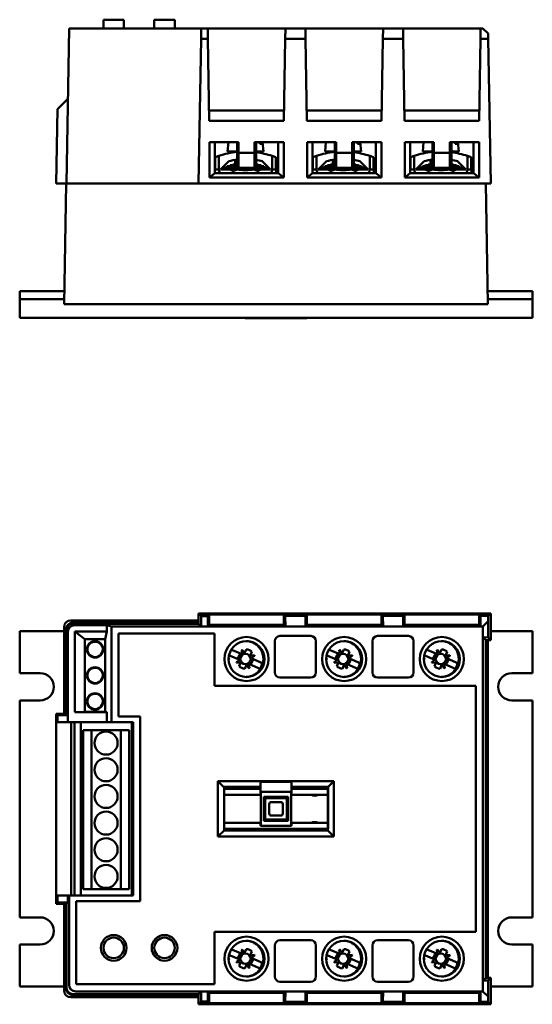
# Model space of a CAD drawing. Header units: millimetres. Extents: x 42 to 271, y 185 to 377.
# Tile 1 of 2: x 42 to 142, y 185 to 377. Entities that reach past the tile are written whole.
import ezdxf

# ---------------------------------------------------------------- set-up
doc = ezdxf.new("R2010")
doc.units = ezdxf.units.MM
doc.header["$LTSCALE"] = 1.5
doc.layers.add('Arêtes visibles(celduc)', color=7, linetype='Continuous', lineweight=50)

msp = doc.modelspace()

# ---------------------------------------------------------------- linework, layer by layer
at = {"layer": 'Arêtes visibles(celduc)'}
for p, q in [((58.19, 376.87), (62.19, 376.87)), ((58.19, 375.17), (58.19, 376.87)), ((62.19, 375.17), (62.19, 376.87)), ((68.1, 376.87), (72.1, 376.87)), ((68.1, 375.17), (68.1, 376.87)), ((72.1, 375.17), (72.1, 376.87)), ((51.47, 375.17), (50.95, 344.97)), ((51.47, 375.17), (52.77, 375.17)), ((52.77, 375.17), (77.27, 375.17)), ((77.24, 373.17), (77.27, 375.17)), ((78.53, 375.17), (77.27, 375.17)), ((78.53, 375.17), (93.67, 375.17)), ((78.56, 373.17), (78.53, 375.17)), ((93.67, 375.17), (93.63, 373.14)), ((97.58, 375.17), (93.67, 375.17)), ((97.58, 375.17), (112.72, 375.17)), ((97.61, 373.14), (97.58, 375.17)), ((112.72, 375.17), (112.68, 373.14)), ((116.63, 375.17), (112.72, 375.17)), ((116.63, 375.17), (131.77, 375.17)), ((116.66, 373.14), (116.63, 375.17)), ((131.77, 375.17), (131.73, 373.14)), ((132.22, 375.17), (131.77, 375.17)), ((133.24, 374.16), (132.22, 375.17)), ((76.75, 344.97), (77.24, 373.17)), ((78.56, 373.17), (77.24, 373.17)), ((78.84, 357.14), (78.56, 373.17)), ((93.63, 373.14), (93.35, 357.14)), ((97.61, 373.14), (93.63, 373.14)), ((97.89, 357.14), (97.61, 373.14)), ((112.68, 373.14), (112.4, 357.14)), ((116.66, 373.14), (112.68, 373.14)), ((116.94, 357.14), (116.66, 373.14)), ((131.73, 373.14), (131.45, 357.14)), ((133.26, 373.14), (131.73, 373.14)), ((133.24, 374.16), (133.26, 373.14)), ((133.75, 344.97), (133.26, 373.14)), ((51.23, 361.47), (49.2, 359.44)), ((48.95, 344.97), (49.2, 359.44)), ((93.39, 359.18), (78.8, 359.18)), ((112.44, 359.18), (97.85, 359.18)), ((131.49, 359.18), (116.9, 359.18)), ((93.35, 357.14), (78.84, 357.14)), ((112.4, 357.14), (97.89, 357.14)), ((131.45, 357.14), (116.94, 357.14)), ((78.85, 346.08), (78.85, 352.97)), ((78.85, 352.97), (84.54, 352.97)), ((79.9, 346.97), (79.9, 352.97)), ((82.55, 352.97), (82.4, 351.17)), ((84.25, 352.97), (84.25, 347.97)), ((84.54, 352.97), (84.54, 350.92)), ((87.66, 350.92), (87.66, 352.97)), ((87.66, 352.97), (93.35, 352.97)), ((87.95, 347.97), (87.95, 352.97)), ((88.7, 352.67), (89.18, 352.67)), ((89.24, 352.97), (89.4, 351.17)), ((92.3, 352.97), (92.3, 346.97)), ((93.35, 352.97), (93.35, 346.08)), ((97.9, 346.08), (97.9, 352.97)), ((97.9, 352.97), (103.59, 352.97)), ((98.95, 346.97), (98.95, 352.97)), ((101.6, 352.97), (101.45, 351.17)), ((103.3, 352.97), (103.3, 347.97)), ((103.59, 352.97), (103.59, 350.92)), ((106.71, 350.92), (106.71, 352.97)), ((106.71, 352.97), (112.4, 352.97)), ((107, 347.97), (107, 352.97)), ((107.75, 352.67), (108.23, 352.67)), ((108.29, 352.97), (108.45, 351.17)), ((111.35, 352.97), (111.35, 346.97)), ((112.4, 352.97), (112.4, 346.08)), ((116.95, 346.08), (116.95, 352.97)), ((116.95, 352.97), (122.64, 352.97)), ((118, 346.97), (118, 352.97)), ((120.65, 352.97), (120.5, 351.17)), ((122.35, 352.97), (122.35, 347.97)), ((122.64, 352.97), (122.64, 350.92)), ((125.76, 350.92), (125.76, 352.97)), ((125.76, 352.97), (131.45, 352.97)), ((126.05, 347.97), (126.05, 352.97)), ((126.8, 352.67), (127.28, 352.67)), ((127.34, 352.97), (127.5, 351.17)), ((130.4, 352.97), (130.4, 346.97)), ((131.45, 352.97), (131.45, 346.08)), ((80, 347.67), (80, 350.05)), ((80.7, 350.31), (80.7, 347.67)), ((82.4, 351.17), (84.25, 351.17)), ((83.9, 349.53), (83.9, 348.67)), ((84.09, 351.17), (84.09, 351.07)), ((84.54, 350.92), (84.54, 347.97)), ((84.54, 350.92), (87.66, 350.92)), ((87.66, 347.97), (87.66, 350.92)), ((87.95, 351.17), (89.4, 351.17)), ((91.09, 347.67), (91.09, 350.31)), ((91.8, 350.05), (91.8, 347.67)), ((99.05, 347.67), (99.05, 350.05)), ((99.75, 350.31), (99.75, 347.67)), ((101.45, 351.17), (103.3, 351.17)), ((102.95, 349.53), (102.95, 348.67)), ((103.14, 351.17), (103.14, 351.07)), ((103.59, 350.92), (103.59, 347.97)), ((103.59, 350.92), (106.71, 350.92)), ((106.71, 347.97), (106.71, 350.92)), ((107, 351.17), (108.45, 351.17)), ((110.14, 347.67), (110.14, 350.31)), ((110.85, 350.05), (110.85, 347.67)), ((118.1, 347.67), (118.1, 350.05)), ((118.8, 350.31), (118.8, 347.67)), ((120.5, 351.17), (122.35, 351.17)), ((122, 349.53), (122, 348.67)), ((122.19, 351.17), (122.19, 351.07)), ((122.64, 350.92), (122.64, 347.97)), ((122.64, 350.92), (125.76, 350.92)), ((125.76, 347.97), (125.76, 350.92)), ((126.05, 351.17), (127.5, 351.17)), ((129.19, 347.67), (129.19, 350.31)), ((129.9, 350.05), (129.9, 347.67)), ((80, 347.67), (79.9, 347.67)), ((79.9, 346.97), (79.9, 347.67)), ((80.25, 347.67), (80, 347.67)), ((80.65, 347.67), (80.25, 347.67)), ((80.7, 347.67), (80.65, 347.67)), ((82.62, 349.3), (81, 347.67)), ((82.86, 347.67), (81, 347.67)), ((81.21, 347.88), (81.12, 347.67)), ((90.58, 347.88), (81.21, 347.88)), ((81.77, 348.08), (81.68, 347.88)), ((84.25, 348.08), (81.77, 348.08)), ((82.34, 348.29), (82.24, 348.08)), ((84.25, 348.29), (82.34, 348.29)), ((82.9, 348.49), (82.81, 348.29)), ((84.3, 347.67), (82.86, 347.67)), ((84.25, 348.49), (82.9, 348.49)), ((83.45, 348.67), (83.37, 348.49)), ((84.25, 348.67), (83.45, 348.67)), ((84.25, 347.97), (84.54, 347.97)), ((84.54, 347.97), (87.66, 347.97)), ((88.93, 347.67), (87.5, 347.67)), ((87.66, 347.97), (87.95, 347.97)), ((88.34, 348.67), (87.95, 348.67)), ((88.89, 348.49), (87.95, 348.49)), ((89.46, 348.29), (87.95, 348.29)), ((90.02, 348.08), (87.95, 348.08)), ((88.34, 348.67), (88.42, 348.49)), ((88.89, 348.49), (88.99, 348.29)), ((90.8, 347.67), (88.93, 347.67)), ((89.17, 349.3), (90.8, 347.67)), ((89.46, 348.29), (89.55, 348.08)), ((90.02, 348.08), (90.11, 347.88)), ((90.58, 347.88), (90.68, 347.67)), ((91.15, 347.67), (91.09, 347.67)), ((91.55, 347.67), (91.15, 347.67)), ((91.8, 347.67), (91.55, 347.67)), ((91.9, 347.67), (91.8, 347.67)), ((91.9, 347.67), (91.9, 346.97)), ((99.05, 347.67), (98.95, 347.67)), ((98.95, 346.97), (98.95, 347.67)), ((99.3, 347.67), (99.05, 347.67)), ((99.7, 347.67), (99.3, 347.67)), ((99.75, 347.67), (99.7, 347.67)), ((101.67, 349.3), (100.05, 347.67)), ((101.91, 347.67), (100.05, 347.67)), ((100.26, 347.88), (100.17, 347.67)), ((109.63, 347.88), (100.26, 347.88)), ((100.82, 348.08), (100.73, 347.88)), ((103.3, 348.08), (100.82, 348.08)), ((101.39, 348.29), (101.29, 348.08)), ((103.3, 348.29), (101.39, 348.29)), ((101.95, 348.49), (101.86, 348.29)), ((103.35, 347.67), (101.91, 347.67)), ((103.3, 348.49), (101.95, 348.49)), ((102.5, 348.67), (102.42, 348.49)), ((103.3, 348.67), (102.5, 348.67)), ((103.3, 347.97), (103.59, 347.97)), ((103.59, 347.97), (106.71, 347.97)), ((107.98, 347.67), (106.55, 347.67)), ((106.71, 347.97), (107, 347.97)), ((107.39, 348.67), (107, 348.67)), ((107.94, 348.49), (107, 348.49)), ((108.51, 348.29), (107, 348.29)), ((109.07, 348.08), (107, 348.08)), ((107.39, 348.67), (107.47, 348.49)), ((107.94, 348.49), (108.04, 348.29)), ((109.85, 347.67), (107.98, 347.67)), ((108.22, 349.3), (109.85, 347.67)), ((108.51, 348.29), (108.6, 348.08)), ((109.07, 348.08), (109.16, 347.88)), ((109.63, 347.88), (109.73, 347.67)), ((110.2, 347.67), (110.14, 347.67)), ((110.6, 347.67), (110.2, 347.67)), ((110.85, 347.67), (110.6, 347.67)), ((110.95, 347.67), (110.85, 347.67)), ((110.95, 347.67), (110.95, 346.97)), ((118.1, 347.67), (118, 347.67)), ((118, 346.97), (118, 347.67)), ((118.35, 347.67), (118.1, 347.67)), ((118.75, 347.67), (118.35, 347.67)), ((118.8, 347.67), (118.75, 347.67)), ((120.72, 349.3), (119.1, 347.67)), ((120.96, 347.67), (119.1, 347.67)), ((119.31, 347.88), (119.22, 347.67)), ((128.68, 347.88), (119.31, 347.88)), ((119.87, 348.08), (119.78, 347.88)), ((122.35, 348.08), (119.87, 348.08)), ((120.44, 348.29), (120.34, 348.08)), ((122.35, 348.29), (120.44, 348.29)), ((121, 348.49), (120.91, 348.29)), ((122.4, 347.67), (120.96, 347.67)), ((122.35, 348.49), (121, 348.49)), ((121.55, 348.67), (121.47, 348.49)), ((122.35, 348.67), (121.55, 348.67)), ((122.35, 347.97), (122.64, 347.97)), ((122.64, 347.97), (125.76, 347.97)), ((127.03, 347.67), (125.6, 347.67)), ((125.76, 347.97), (126.05, 347.97)), ((126.44, 348.67), (126.05, 348.67)), ((126.99, 348.49), (126.05, 348.49)), ((127.56, 348.29), (126.05, 348.29)), ((128.12, 348.08), (126.05, 348.08)), ((126.44, 348.67), (126.52, 348.49)), ((126.99, 348.49), (127.09, 348.29)), ((128.9, 347.67), (127.03, 347.67)), ((127.27, 349.3), (128.9, 347.67)), ((127.56, 348.29), (127.65, 348.08)), ((128.12, 348.08), (128.21, 347.88)), ((128.68, 347.88), (128.78, 347.67)), ((129.25, 347.67), (129.19, 347.67)), ((129.65, 347.67), (129.25, 347.67)), ((129.9, 347.67), (129.65, 347.67)), ((130, 347.67), (129.9, 347.67)), ((130, 347.67), (130, 346.97)), ((79.9, 346.97), (78.85, 346.08)), ((93.35, 346.08), (78.85, 346.08)), ((92.3, 346.97), (79.9, 346.97)), ((93.35, 346.08), (92.3, 346.97)), ((98.95, 346.97), (97.9, 346.08)), ((112.4, 346.08), (97.9, 346.08)), ((111.35, 346.97), (98.95, 346.97)), ((112.4, 346.08), (111.35, 346.97)), ((118, 346.97), (116.95, 346.08)), ((131.45, 346.08), (116.95, 346.08)), ((130.4, 346.97), (118, 346.97)), ((131.45, 346.08), (130.4, 346.97)), ((50.91, 344.97), (48.95, 344.97)), ((50.91, 344.97), (50.5, 321.42)), ((50.91, 344.97), (52.21, 344.97)), ((76.75, 344.97), (52.21, 344.97)), ((76.75, 344.97), (133.75, 344.97)), ((133.2, 321.42), (132.79, 344.97)), ((50.54, 323.97), (41.85, 323.97)), ((41.85, 323.97), (41.85, 322.37)), ((141.85, 323.97), (133.15, 323.97)), ((141.85, 322.37), (141.85, 323.97)), ((41.85, 322.37), (41.85, 318.77)), ((50.51, 322.37), (41.85, 322.37)), ((51.8, 321.42), (50.5, 321.42)), ((131.9, 321.42), (51.8, 321.42)), ((133.2, 321.42), (131.9, 321.42)), ((141.85, 322.37), (133.18, 322.37)), ((141.85, 318.77), (141.85, 322.37)), ((141.85, 318.77), (41.85, 318.77)), ((85.85, 318.67), (70.55, 318.77)), ((97.85, 318.67), (85.85, 318.67)), ((97.85, 318.67), (113.15, 318.77)), ((76.75, 261.12), (76.75, 259.33)), ((133.75, 261.12), (76.75, 261.12)), ((76.75, 261.12), (77.24, 260.63)), ((78.85, 260.98), (78.85, 261.1)), ((78.85, 261.1), (93.35, 261.1)), ((93.35, 261.1), (93.35, 260.98)), ((97.9, 260.98), (97.9, 261.1)), ((97.9, 261.1), (112.4, 261.1)), ((112.4, 261.1), (112.4, 260.98)), ((116.95, 260.98), (116.95, 261.1)), ((116.95, 261.1), (131.45, 261.1)), ((131.45, 261.1), (131.45, 260.98)), ((133.75, 261.12), (133.26, 260.63)), ((133.75, 255.94), (133.75, 261.12)), ((51.8, 259.75), (76.75, 259.75)), ((52.21, 259.33), (76.75, 259.33)), ((76.75, 259.12), (76.75, 259.33)), ((78.56, 260.63), (77.24, 260.63)), ((77.24, 260.63), (77.24, 260.59)), ((78.56, 260.59), (77.24, 260.59)), ((77.24, 260.59), (77.27, 258.59)), ((78.53, 258.59), (78.56, 260.59)), ((78.56, 260.63), (78.84, 260.91)), ((78.56, 260.59), (78.56, 260.63)), ((78.84, 260.91), (78.8, 258.87)), ((78.84, 260.91), (93.35, 260.91)), ((84.54, 260.98), (78.85, 260.98)), ((84.54, 261.02), (84.54, 260.98)), ((87.66, 261.02), (84.54, 261.02)), ((87.66, 260.98), (87.66, 261.02)), ((93.35, 260.98), (87.66, 260.98)), ((93.39, 258.87), (93.35, 260.91)), ((93.35, 260.91), (93.63, 260.63)), ((93.63, 260.63), (93.67, 258.59)), ((93.63, 260.63), (97.61, 260.63)), ((97.58, 258.59), (97.61, 260.63)), ((97.61, 260.63), (97.89, 260.91)), ((97.89, 260.91), (97.85, 258.87)), ((97.89, 260.91), (112.4, 260.91)), ((103.59, 260.98), (97.9, 260.98)), ((103.59, 261.02), (103.59, 260.98)), ((106.71, 261.02), (103.59, 261.02)), ((106.71, 260.98), (106.71, 261.02)), ((112.4, 260.98), (106.71, 260.98)), ((112.4, 260.91), (112.68, 260.63)), ((112.44, 258.87), (112.4, 260.91)), ((112.68, 260.63), (112.72, 258.59)), ((112.68, 260.63), (116.66, 260.63)), ((116.63, 258.59), (116.66, 260.63)), ((116.66, 260.63), (116.94, 260.91)), ((116.94, 260.91), (116.9, 258.87)), ((116.94, 260.91), (131.45, 260.91)), ((122.64, 260.98), (116.95, 260.98)), ((122.64, 261.02), (122.64, 260.98)), ((125.76, 261.02), (122.64, 261.02)), ((125.76, 260.98), (125.76, 261.02)), ((131.45, 260.98), (125.76, 260.98)), ((131.49, 258.87), (131.45, 260.91)), ((131.45, 260.91), (131.73, 260.63)), ((131.73, 260.63), (131.77, 258.59)), ((131.73, 260.63), (133.26, 260.63)), ((132.22, 258.59), (133.24, 259.61)), ((133.26, 260.63), (133.24, 259.61)), ((133.24, 259.61), (133.24, 256.45)), ((50.54, 257.67), (41.85, 257.67)), ((41.85, 257.67), (41.85, 249.47)), ((50.5, 257.67), (50.5, 258.45)), ((50.54, 257.67), (50.54, 241.52)), ((50.91, 241.52), (50.91, 258.04)), ((50.95, 241.52), (50.95, 257.82)), ((51.23, 257.53), (51.23, 241.23)), ((52.25, 259.12), (76.75, 259.12)), ((52.53, 258.83), (58.83, 258.83)), ((52.63, 257.61), (58.83, 257.61)), ((54.55, 256.12), (52.63, 257.61)), ((52.63, 241.89), (52.63, 257.61)), ((58.83, 257.61), (58.55, 256.12)), ((58.83, 258.83), (59.79, 258.59)), ((58.83, 258.83), (58.83, 257.61)), ((77.27, 258.59), (59.79, 258.59)), ((59.79, 258.59), (59.79, 239.92)), ((61.15, 241.02), (61.15, 257.22)), ((61.15, 257.22), (79.85, 257.22)), ((77.27, 258.59), (76.75, 259.12)), ((78.53, 258.59), (77.27, 258.59)), ((78.8, 258.87), (78.53, 258.59)), ((93.67, 258.59), (78.53, 258.59)), ((78.53, 258.59), (78.53, 258.59)), ((78.8, 258.87), (93.39, 258.87)), ((79.85, 247.02), (79.85, 257.22)), ((93.39, 258.87), (93.67, 258.59)), ((97.58, 258.59), (93.67, 258.59)), ((93.67, 258.59), (93.67, 258.59)), ((97.85, 258.87), (97.58, 258.59)), ((112.72, 258.59), (97.58, 258.59)), ((97.58, 258.59), (97.58, 258.59)), ((97.85, 258.87), (112.44, 258.87)), ((112.44, 258.87), (112.72, 258.59)), ((116.63, 258.59), (112.72, 258.59)), ((112.72, 258.59), (112.72, 258.59)), ((116.9, 258.87), (116.63, 258.59)), ((131.77, 258.59), (116.63, 258.59)), ((116.63, 258.59), (116.63, 258.59)), ((116.9, 258.87), (131.49, 258.87)), ((131.49, 258.87), (131.77, 258.59)), ((132.22, 258.59), (131.77, 258.59)), ((131.77, 258.59), (131.77, 258.59)), ((132.22, 256.47), (132.22, 258.59)), ((141.85, 257.67), (133.75, 257.67)), ((141.85, 249.47), (141.85, 257.67)), ((58.55, 256.12), (54.55, 256.12)), ((54.55, 241.96), (54.55, 256.12)), ((58.55, 241.96), (58.55, 256.12)), ((87.75, 255.09), (87.68, 255.35)), ((91.62, 249.63), (91.62, 255.73)), ((92.62, 256.73), (98.62, 256.73)), ((99.62, 255.73), (99.62, 249.63)), ((106.8, 255.09), (106.73, 255.35)), ((110.67, 249.63), (110.67, 255.73)), ((111.67, 256.73), (117.67, 256.73)), ((118.67, 255.73), (118.67, 249.63)), ((125.85, 255.09), (125.78, 255.35)), ((132.22, 189.58), (132.22, 256.47)), ((133.24, 256.45), (132.22, 256.47)), ((132.75, 255.94), (132.22, 256.47)), ((132.79, 255.94), (132.75, 255.94)), ((132.75, 255.94), (132.75, 190.1)), ((132.79, 255.94), (132.79, 190.1)), ((132.79, 255.94), (133.75, 255.94)), ((133.15, 190.1), (133.15, 255.94)), ((133.24, 256.45), (133.75, 255.94)), ((83.17, 254.06), (83.35, 253.98)), ((83.35, 253.98), (85.24, 253.17)), ((85.24, 253.17), (85.15, 253.96)), ((85.25, 254.01), (85.73, 253.36)), ((85.73, 253.36), (86.05, 254.11)), ((87.16, 253.64), (86.83, 252.89)), ((87.75, 255.09), (87.85, 255.26)), ((88.01, 255.16), (87.75, 255.09)), ((102.22, 254.06), (102.4, 253.98)), ((102.4, 253.98), (104.29, 253.17)), ((104.29, 253.17), (104.2, 253.96)), ((104.3, 254.01), (104.78, 253.36)), ((104.78, 253.36), (105.1, 254.11)), ((106.21, 253.64), (105.88, 252.89)), ((106.8, 255.09), (106.9, 255.26)), ((107.06, 255.16), (106.8, 255.09)), ((121.27, 254.06), (121.45, 253.98)), ((121.45, 253.98), (123.34, 253.17)), ((123.34, 253.17), (123.25, 253.96)), ((123.35, 254.01), (123.83, 253.36)), ((123.83, 253.36), (124.15, 254.11)), ((125.26, 253.64), (124.93, 252.89)), ((125.85, 255.09), (125.95, 255.26)), ((126.11, 255.16), (125.85, 255.09)), ((82.6, 252.43), (82.8, 252.23)), ((82.8, 252.23), (82.6, 252.04)), ((82.8, 252.23), (82.6, 252.23)), ((82.88, 252.88), (82.69, 252.96)), ((84.76, 252.07), (82.88, 252.88)), ((84.12, 251.59), (84.76, 252.07)), ((84.96, 251.57), (84.16, 251.48)), ((84.64, 250.82), (84.96, 251.57)), ((86.83, 252.89), (87.63, 252.98)), ((87.67, 252.87), (87.03, 252.4)), ((87.03, 252.4), (88.92, 251.58)), ((88.92, 251.58), (89.1, 251.5)), ((101.65, 252.43), (101.85, 252.23)), ((101.85, 252.23), (101.65, 252.04)), ((101.85, 252.23), (101.65, 252.23)), ((101.93, 252.88), (101.74, 252.96)), ((103.81, 252.07), (101.93, 252.88)), ((103.17, 251.59), (103.81, 252.07)), ((104.01, 251.57), (103.21, 251.48)), ((103.69, 250.82), (104.01, 251.57)), ((105.88, 252.89), (106.68, 252.98)), ((106.72, 252.87), (106.08, 252.4)), ((106.08, 252.4), (107.97, 251.58)), ((107.97, 251.58), (108.15, 251.5)), ((120.7, 252.43), (120.9, 252.23)), ((120.9, 252.23), (120.7, 252.04)), ((120.9, 252.23), (120.7, 252.23)), ((120.98, 252.88), (120.79, 252.96)), ((122.86, 252.07), (120.98, 252.88)), ((122.22, 251.59), (122.86, 252.07)), ((123.06, 251.57), (122.26, 251.48)), ((122.74, 250.82), (123.06, 251.57)), ((124.93, 252.89), (125.73, 252.98)), ((125.77, 252.87), (125.13, 252.4)), ((125.13, 252.4), (127.02, 251.58)), ((127.02, 251.58), (127.2, 251.5)), ((86.06, 251.1), (85.74, 250.35)), ((86.54, 250.46), (86.06, 251.1)), ((86.55, 251.29), (86.65, 250.5)), ((88.44, 250.48), (86.55, 251.29)), ((88.63, 250.4), (88.44, 250.48)), ((105.11, 251.1), (104.79, 250.35)), ((105.59, 250.46), (105.11, 251.1)), ((105.6, 251.29), (105.7, 250.5)), ((107.49, 250.48), (105.6, 251.29)), ((107.68, 250.4), (107.49, 250.48)), ((124.16, 251.1), (123.84, 250.35)), ((124.64, 250.46), (124.16, 251.1)), ((124.65, 251.29), (124.75, 250.5)), ((126.54, 250.48), (124.65, 251.29)), ((126.73, 250.4), (126.54, 250.48)), ((41.85, 249.47), (45.85, 249.47)), ((87.68, 249.11), (87.75, 249.37)), ((87.75, 249.37), (88.01, 249.3)), ((87.75, 249.37), (87.85, 249.2)), ((98.62, 248.63), (92.62, 248.63)), ((106.73, 249.11), (106.8, 249.37)), ((106.8, 249.37), (107.06, 249.3)), ((106.8, 249.37), (106.9, 249.2)), ((117.67, 248.63), (111.67, 248.63)), ((125.78, 249.11), (125.85, 249.37)), ((125.85, 249.37), (126.11, 249.3)), ((125.85, 249.37), (125.95, 249.2)), ((137.85, 249.47), (141.85, 249.47)), ((79.85, 247.02), (130.85, 247.02)), ((130.85, 247.02), (130.85, 199.02)), ((41.85, 244.17), (41.85, 201.87)), ((45.85, 244.17), (41.85, 244.17)), ((141.85, 244.17), (137.85, 244.17)), ((141.85, 201.87), (141.85, 244.17)), ((54.55, 241.96), (52.63, 241.89)), ((52.63, 241.89), (58.83, 241.89)), ((54.55, 241.96), (58.55, 241.96)), ((58.55, 241.96), (58.83, 241.89)), ((58.83, 241.89), (58.83, 239.92)), ((48.95, 204.52), (48.95, 241.52)), ((50.91, 241.52), (48.95, 241.52)), ((48.95, 241.52), (49.2, 241.27)), ((49.2, 239.92), (49.2, 241.27)), ((49.2, 241.27), (51.23, 241.23)), ((50.91, 241.52), (50.95, 241.52)), ((50.95, 241.52), (51.23, 241.23)), ((51.23, 241.23), (51.23, 239.92)), ((65.35, 241.02), (61.15, 241.02)), ((65.35, 205.02), (65.35, 241.02)), ((48.97, 239.92), (49.2, 239.92)), ((48.97, 206.12), (48.97, 239.92)), ((51.23, 239.92), (49.2, 239.92)), ((58.83, 239.92), (51.23, 239.92)), ((51.88, 206.12), (51.88, 239.92)), ((52.53, 239.92), (52.53, 206.12)), ((53.78, 206.12), (53.78, 239.92)), ((54.2, 238.35), (54.2, 238.1)), ((54.2, 238.35), (55.85, 238.35)), ((54.2, 233.6), (54.2, 238.1)), ((55.85, 238.35), (55.85, 207.35)), ((55.85, 238.35), (61.55, 238.35)), ((59.79, 239.92), (58.83, 239.92)), ((63.96, 239.92), (59.79, 239.92)), ((61.55, 238.35), (61.55, 207.35)), ((61.55, 238.35), (63.2, 238.35)), ((63.2, 238.35), (63.2, 207.35)), ((63.72, 206.12), (63.72, 239.92)), ((63.96, 238.92), (63.72, 238.92)), ((63.72, 238.92), (63.72, 207.12)), ((63.96, 239.92), (63.96, 238.92)), ((63.96, 238.92), (63.96, 207.12)), ((53.78, 236.95), (54.2, 236.95)), ((54.2, 233.6), (54.2, 232.9)), ((54.2, 228.4), (54.2, 232.9)), ((54.2, 231.95), (53.78, 231.95)), ((80.53, 217.61), (80.53, 228.43)), ((80.53, 228.43), (103.16, 228.43)), ((80.53, 228.43), (81.75, 227.22)), ((103.16, 228.43), (102.02, 227.3)), ((103.16, 228.43), (103.16, 217.61)), ((54.2, 228.4), (54.2, 227.7)), ((54.2, 223.2), (54.2, 227.7)), ((81.75, 227.35), (88.85, 227.35)), ((81.75, 227.22), (81.75, 227.35)), ((81.75, 227.22), (81.75, 227.22)), ((81.75, 227.22), (81.75, 218.82)), ((81.75, 219.13), (81.75, 226.91)), ((88.85, 226.91), (81.75, 226.91)), ((88.85, 227.35), (88.85, 228.32)), ((88.85, 228.32), (94.85, 228.32)), ((88.85, 227.35), (88.85, 226.91)), ((88.85, 225.77), (88.85, 226.91)), ((94.85, 228.32), (94.85, 227.35)), ((94.85, 227.35), (102.02, 227.35)), ((94.85, 226.91), (94.85, 227.35)), ((101.95, 226.91), (94.85, 226.91)), ((94.85, 226.91), (94.85, 225.77)), ((101.95, 219.13), (101.95, 226.91)), ((102.02, 227.35), (102.02, 227.3)), ((102.02, 227.3), (102.02, 219.13)), ((53.78, 225.52), (54.2, 225.52)), ((88.85, 225.77), (81.75, 225.77)), ((94.85, 226.32), (88.85, 226.32)), ((88.89, 220.52), (88.89, 225.52)), ((89.5, 225.37), (89.75, 225.12)), ((89.5, 220.67), (89.5, 225.37)), ((89.5, 225.37), (94.2, 225.37)), ((89.75, 225.12), (89.75, 220.93)), ((93.94, 225.12), (89.75, 225.12)), ((94.2, 225.37), (93.94, 225.12)), ((93.94, 220.93), (93.94, 225.12)), ((94.2, 225.37), (94.2, 220.67)), ((94.8, 225.52), (94.8, 220.52)), ((101.95, 225.77), (94.85, 225.77)), ((54.2, 223.2), (54.2, 222.5)), ((90.52, 223.95), (90.52, 222.1)), ((92.77, 224.35), (90.92, 224.35)), ((93.17, 222.1), (93.17, 223.95)), ((54.2, 218), (54.2, 222.5)), ((89.5, 220.67), (89.75, 220.93)), ((89.75, 220.93), (93.94, 220.93)), ((90.92, 221.7), (92.77, 221.7)), ((94.2, 220.67), (93.94, 220.93)), ((54.2, 220.52), (53.78, 220.52)), ((81.75, 220.27), (88.85, 220.27)), ((101.95, 219.13), (81.75, 219.13)), ((88.85, 219.72), (88.85, 220.27)), ((94.85, 219.72), (88.85, 219.72)), ((94.2, 220.67), (89.5, 220.67)), ((94.85, 220.27), (94.85, 219.72)), ((94.85, 220.27), (101.95, 220.27)), ((102.02, 219.13), (101.95, 219.13)), ((101.95, 218.82), (101.95, 219.13)), ((54.2, 218), (54.2, 217.3)), ((54.2, 212.8), (54.2, 217.3)), ((80.53, 217.61), (81.75, 218.82)), ((103.16, 217.61), (80.53, 217.61)), ((81.75, 218.82), (101.95, 218.82)), ((103.16, 217.61), (101.95, 218.82)), ((53.78, 214.09), (54.2, 214.09)), ((54.2, 212.8), (54.2, 212.1)), ((54.2, 207.6), (54.2, 212.1)), ((54.2, 209.09), (53.78, 209.09)), ((54.2, 207.6), (54.2, 207.35)), ((54.2, 207.35), (55.85, 207.35)), ((55.85, 207.35), (61.55, 207.35)), ((61.55, 207.35), (63.2, 207.35)), ((49.2, 206.12), (48.97, 206.12)), ((49.2, 206.12), (51.23, 206.12)), ((49.2, 204.77), (49.2, 206.12)), ((51.47, 206.12), (51.23, 206.12)), ((51.23, 204.81), (51.23, 206.12)), ((63.96, 206.12), (51.47, 206.12)), ((51.47, 188.75), (51.47, 206.12)), ((63.72, 207.12), (63.96, 207.12)), ((63.96, 207.12), (63.96, 206.12)), ((48.95, 204.52), (49.2, 204.77)), ((50.91, 204.52), (48.95, 204.52)), ((51.23, 204.81), (49.2, 204.77)), ((50.54, 204.52), (50.54, 188.37)), ((50.91, 188.01), (50.91, 204.52)), ((50.95, 204.52), (50.91, 204.52)), ((51.23, 204.81), (50.95, 204.52)), ((50.95, 188.22), (50.95, 204.52)), ((52.85, 188.82), (52.85, 205.02)), ((52.85, 205.02), (65.35, 205.02)), ((41.85, 201.87), (45.85, 201.87)), ((137.85, 201.87), (141.85, 201.87)), ((130.85, 199.02), (79.85, 199.02)), ((79.85, 199.02), (79.85, 188.82)), ((41.85, 196.57), (41.85, 188.37)), ((45.85, 196.57), (41.85, 196.57)), ((87.68, 196.93), (87.75, 196.67)), ((87.75, 196.67), (87.85, 196.84)), ((87.75, 196.67), (88.01, 196.74)), ((91.62, 190.31), (91.62, 196.41)), ((92.62, 197.41), (98.62, 197.41)), ((99.62, 196.41), (99.62, 190.31)), ((106.73, 196.93), (106.8, 196.67)), ((106.8, 196.67), (106.9, 196.84)), ((106.8, 196.67), (107.06, 196.74)), ((110.67, 190.31), (110.67, 196.41)), ((111.67, 197.41), (117.67, 197.41)), ((118.67, 196.41), (118.67, 190.31)), ((125.78, 196.93), (125.85, 196.67)), ((125.85, 196.67), (125.95, 196.84)), ((125.85, 196.67), (126.11, 196.74)), ((141.85, 196.57), (137.85, 196.57)), ((141.85, 188.37), (141.85, 196.57)), ((82.8, 193.81), (82.6, 194.01)), ((82.88, 194.46), (82.69, 194.54)), ((84.76, 193.65), (82.88, 194.46)), ((83.17, 195.64), (83.35, 195.56)), ((83.35, 195.56), (85.24, 194.75)), ((85.24, 194.75), (85.15, 195.54)), ((85.25, 195.59), (85.73, 194.94)), ((85.73, 194.94), (86.05, 195.69)), ((87.16, 195.22), (86.83, 194.47)), ((86.83, 194.47), (87.63, 194.56)), ((87.67, 194.45), (87.03, 193.98)), ((87.03, 193.98), (88.92, 193.16)), ((101.85, 193.81), (101.65, 194.01)), ((101.93, 194.46), (101.74, 194.54)), ((103.81, 193.65), (101.93, 194.46)), ((102.22, 195.64), (102.4, 195.56)), ((102.4, 195.56), (104.29, 194.75)), ((104.29, 194.75), (104.2, 195.54)), ((104.3, 195.59), (104.78, 194.94)), ((104.78, 194.94), (105.1, 195.69)), ((106.21, 195.22), (105.88, 194.47)), ((105.88, 194.47), (106.68, 194.56)), ((106.72, 194.45), (106.08, 193.98)), ((106.08, 193.98), (107.97, 193.16)), ((120.9, 193.81), (120.7, 194.01)), ((120.98, 194.46), (120.79, 194.54)), ((122.86, 193.65), (120.98, 194.46)), ((121.27, 195.64), (121.45, 195.56)), ((121.45, 195.56), (123.34, 194.75)), ((123.34, 194.75), (123.25, 195.54)), ((123.35, 195.59), (123.83, 194.94)), ((123.83, 194.94), (124.15, 195.69)), ((125.26, 195.22), (124.93, 194.47)), ((124.93, 194.47), (125.73, 194.56)), ((125.77, 194.45), (125.13, 193.98)), ((125.13, 193.98), (127.02, 193.16)), ((82.6, 193.62), (82.8, 193.81)), ((82.8, 193.81), (82.6, 193.81)), ((84.12, 193.17), (84.76, 193.65)), ((84.96, 193.15), (84.16, 193.06)), ((84.64, 192.4), (84.96, 193.15)), ((86.06, 192.68), (85.74, 191.93)), ((86.54, 192.04), (86.06, 192.68)), ((86.55, 192.87), (86.65, 192.08)), ((88.44, 192.06), (86.55, 192.87)), ((88.63, 191.98), (88.44, 192.06)), ((88.92, 193.16), (89.1, 193.08)), ((101.65, 193.62), (101.85, 193.81)), ((101.85, 193.81), (101.65, 193.81)), ((103.17, 193.17), (103.81, 193.65)), ((104.01, 193.15), (103.21, 193.06)), ((103.69, 192.4), (104.01, 193.15)), ((105.11, 192.68), (104.79, 191.93)), ((105.59, 192.04), (105.11, 192.68)), ((105.6, 192.87), (105.7, 192.08)), ((107.49, 192.06), (105.6, 192.87)), ((107.68, 191.98), (107.49, 192.06)), ((107.97, 193.16), (108.15, 193.08)), ((120.7, 193.62), (120.9, 193.81)), ((120.9, 193.81), (120.7, 193.81)), ((122.22, 193.17), (122.86, 193.65)), ((123.06, 193.15), (122.26, 193.06)), ((122.74, 192.4), (123.06, 193.15)), ((124.16, 192.68), (123.84, 191.93)), ((124.64, 192.04), (124.16, 192.68)), ((124.65, 192.87), (124.75, 192.08)), ((126.54, 192.06), (124.65, 192.87)), ((126.73, 191.98), (126.54, 192.06)), ((127.02, 193.16), (127.2, 193.08)), ((87.75, 190.95), (87.68, 190.69)), ((88.01, 190.88), (87.75, 190.95)), ((87.75, 190.95), (87.85, 190.78)), ((106.8, 190.95), (106.73, 190.69)), ((107.06, 190.88), (106.8, 190.95)), ((106.8, 190.95), (106.9, 190.78)), ((125.85, 190.95), (125.78, 190.69)), ((126.11, 190.88), (125.85, 190.95)), ((125.85, 190.95), (125.95, 190.78)), ((132.75, 190.1), (132.22, 189.58)), ((132.75, 190.1), (132.79, 190.1)), ((133.75, 190.1), (132.79, 190.1)), ((133.75, 190.1), (133.24, 189.59)), ((133.75, 184.92), (133.75, 190.1)), ((50.54, 188.37), (41.85, 188.37)), ((50.5, 187.6), (50.5, 188.37)), ((79.85, 188.82), (52.85, 188.82)), ((98.62, 189.31), (92.62, 189.31)), ((117.67, 189.31), (111.67, 189.31)), ((132.22, 189.58), (133.24, 189.59)), ((132.22, 187.45), (132.22, 189.58)), ((133.24, 189.59), (133.24, 186.43)), ((141.85, 188.37), (133.75, 188.37)), ((76.75, 186.3), (51.8, 186.3)), ((76.75, 186.71), (52.21, 186.71)), ((76.75, 186.92), (52.25, 186.92)), ((52.77, 187.45), (77.27, 187.45)), ((76.75, 186.92), (77.27, 187.45)), ((76.75, 186.71), (76.75, 186.92)), ((76.75, 186.71), (76.75, 184.92)), ((77.24, 185.45), (77.27, 187.45)), ((78.53, 187.45), (77.27, 187.45)), ((78.53, 187.45), (78.53, 187.45)), ((78.53, 187.45), (93.67, 187.45)), ((78.8, 187.17), (78.53, 187.45)), ((78.56, 185.45), (78.53, 187.45)), ((93.39, 187.17), (78.8, 187.17)), ((78.8, 187.17), (78.84, 185.13)), ((93.35, 185.13), (93.39, 187.17)), ((93.39, 187.17), (93.67, 187.45)), ((93.67, 187.45), (93.63, 185.41)), ((93.67, 187.45), (93.67, 187.45)), ((97.58, 187.45), (93.67, 187.45)), ((97.58, 187.45), (97.58, 187.45)), ((97.58, 187.45), (112.72, 187.45)), ((97.85, 187.17), (97.58, 187.45)), ((97.61, 185.41), (97.58, 187.45)), ((112.44, 187.17), (97.85, 187.17)), ((97.85, 187.17), (97.89, 185.13)), ((112.4, 185.13), (112.44, 187.17)), ((112.44, 187.17), (112.72, 187.45)), ((112.72, 187.45), (112.68, 185.41)), ((112.72, 187.45), (112.72, 187.45)), ((116.63, 187.45), (112.72, 187.45)), ((116.63, 187.45), (116.63, 187.45)), ((116.63, 187.45), (131.77, 187.45)), ((116.9, 187.17), (116.63, 187.45)), ((116.66, 185.41), (116.63, 187.45)), ((131.49, 187.17), (116.9, 187.17)), ((116.9, 187.17), (116.94, 185.13)), ((131.45, 185.13), (131.49, 187.17)), ((131.49, 187.17), (131.77, 187.45)), ((131.77, 187.45), (131.73, 185.41)), ((131.77, 187.45), (131.77, 187.45)), ((132.22, 187.45), (131.77, 187.45)), ((133.24, 186.43), (132.22, 187.45)), ((133.24, 186.43), (133.26, 185.41)), ((76.75, 184.92), (77.24, 185.41)), ((76.75, 184.92), (133.75, 184.92)), ((77.24, 185.45), (78.56, 185.45)), ((77.24, 185.41), (77.24, 185.45)), ((78.56, 185.41), (77.24, 185.41)), ((78.56, 185.41), (78.56, 185.45)), ((78.84, 185.13), (78.56, 185.41)), ((93.35, 185.13), (78.84, 185.13)), ((78.85, 184.94), (78.85, 185.06)), ((78.85, 185.06), (84.54, 185.06)), ((93.35, 184.94), (78.85, 184.94)), ((84.54, 185.06), (84.54, 185.02)), ((84.54, 185.02), (87.66, 185.02)), ((87.66, 185.02), (87.66, 185.06)), ((87.66, 185.06), (93.35, 185.06)), ((93.63, 185.41), (93.35, 185.13)), ((93.35, 185.06), (93.35, 184.94)), ((97.61, 185.41), (93.63, 185.41)), ((97.89, 185.13), (97.61, 185.41)), ((112.4, 185.13), (97.89, 185.13)), ((97.9, 184.94), (97.9, 185.06)), ((97.9, 185.06), (103.59, 185.06)), ((112.4, 184.94), (97.9, 184.94)), ((103.59, 185.06), (103.59, 185.02)), ((103.59, 185.02), (106.71, 185.02)), ((106.71, 185.02), (106.71, 185.06)), ((106.71, 185.06), (112.4, 185.06)), ((112.68, 185.41), (112.4, 185.13)), ((112.4, 185.06), (112.4, 184.94)), ((116.66, 185.41), (112.68, 185.41)), ((116.94, 185.13), (116.66, 185.41)), ((131.45, 185.13), (116.94, 185.13)), ((116.95, 184.94), (116.95, 185.06)), ((116.95, 185.06), (122.64, 185.06)), ((131.45, 184.94), (116.95, 184.94)), ((122.64, 185.06), (122.64, 185.02)), ((122.64, 185.02), (125.76, 185.02)), ((125.76, 185.02), (125.76, 185.06)), ((125.76, 185.06), (131.45, 185.06)), ((131.73, 185.41), (131.45, 185.13)), ((131.45, 185.06), (131.45, 184.94)), ((133.26, 185.41), (131.73, 185.41)), ((133.75, 184.92), (133.26, 185.41))]:
    msp.add_line(p, q, dxfattribs=at)
for centre, radius in [((56.55, 254.12), 1.6), ((86.1, 252.23), 4.3), ((86.1, 252.23), 3.5), ((105.15, 252.23), 4.3), ((105.15, 252.23), 3.5), ((124.2, 252.23), 4.3), ((124.2, 252.23), 3.5), ((85.9, 252.23), 1.02), ((104.95, 252.23), 1.02), ((124, 252.23), 1.02), ((56.55, 249.04), 1.6), ((56.55, 243.96), 1.6), ((58.7, 235.85), 2.25), ((58.7, 230.65), 2.25), ((58.7, 225.45), 2.25), ((58.7, 220.25), 2.25), ((58.7, 215.05), 2.25), ((58.7, 209.85), 2.25), ((60.19, 195.92), 2.5), ((60.19, 195.92), 2), ((70.1, 195.92), 2.5), ((70.1, 195.92), 2), ((86.1, 193.81), 4.3), ((105.15, 193.81), 4.3), ((124.2, 193.81), 4.3), ((86.1, 193.81), 3.5), ((105.15, 193.81), 3.5), ((124.2, 193.81), 3.5), ((85.9, 193.81), 1.02), ((104.95, 193.81), 1.02), ((124, 193.81), 1.02)]:
    msp.add_circle(centre, radius, dxfattribs=at)
for centre, radius, start, end in [((85.9, 335.17), 16, 108.9387, 111.6385), ((85.9, 335.17), 16, 95.9195, 108.9387), ((85.9, 335.17), 14.5, 96.5344, 103.0519), ((85.9, 335.17), 16, 71.0613, 82.6391), ((85.9, 335.17), 14.5, 76.9481, 81.8728), ((85.9, 335.17), 16, 68.3615, 71.0613), ((104.95, 335.17), 16, 108.9387, 111.6385), ((104.95, 335.17), 16, 95.9195, 108.9387), ((104.95, 335.17), 14.5, 96.5344, 103.0519), ((104.95, 335.17), 16, 71.0613, 82.6391), ((104.95, 335.17), 14.5, 76.9481, 81.8728), ((104.95, 335.17), 16, 68.3615, 71.0613), ((124, 335.17), 16, 108.9387, 111.6385), ((124, 335.17), 16, 95.9195, 108.9387), ((124, 335.17), 14.5, 96.5344, 103.0519), ((124, 335.17), 16, 71.0613, 82.6391), ((124, 335.17), 14.5, 76.9481, 81.8728), ((124, 335.17), 16, 68.3615, 71.0613), ((56.55, 254.12), 1.5, 62.7033, 242.7079), ((56.55, 254.12), 1.5, 242.7033, 62.7079), ((56.55, 254.12), 1.6, 62.6664, 62.7077), ((85.9, 252.23), 3.5, 58.7908, 88.3794), ((92.62, 255.73), 1, 90, 180), ((98.62, 255.73), 1, 0, 90), ((104.95, 252.23), 3.5, 58.7908, 88.3794), ((111.67, 255.73), 1, 90, 180), ((117.67, 255.73), 1, 0, 90), ((124, 252.23), 3.5, 58.7908, 88.3794), ((85.9, 252.23), 1.89, 109.9512, 113.4198), ((85.9, 252.23), 1.89, 48.1523, 85.2187), ((85.9, 252.23), 3.5, 304.3147, 55.6876), ((104.95, 252.23), 1.89, 109.9512, 113.4198), ((104.95, 252.23), 1.89, 48.1523, 85.2187), ((104.95, 252.23), 3.5, 304.3147, 55.6876), ((124, 252.23), 1.89, 109.9512, 113.4198), ((124, 252.23), 1.89, 48.1523, 85.2187), ((124, 252.23), 3.5, 304.3147, 55.6876), ((85.9, 252.23), 1.89, 199.9512, 203.4198), ((85.9, 252.23), 1.43, 131.96, 181.411), ((85.9, 252.23), 1.43, 311.96, 1.411), ((85.9, 252.23), 1.89, 19.9512, 23.4198), ((85.9, 252.23), 3.37, 326.426, 346.945), ((104.95, 252.23), 1.89, 199.9512, 203.4198), ((104.95, 252.23), 1.43, 131.96, 181.411), ((104.95, 252.23), 1.43, 311.96, 1.411), ((104.95, 252.23), 1.89, 19.9512, 23.4198), ((104.95, 252.23), 3.37, 326.426, 346.945), ((124, 252.23), 1.89, 199.9512, 203.4198), ((124, 252.23), 1.43, 131.96, 181.411), ((124, 252.23), 1.43, 311.96, 1.411), ((124, 252.23), 1.89, 19.9512, 23.4198), ((124, 252.23), 3.37, 326.426, 346.945), ((56.55, 249.04), 1.5, 62.7033, 242.7079), ((56.55, 249.04), 1.5, 242.7033, 62.7079), ((56.55, 249.04), 1.6, 62.6664, 62.7077), ((85.9, 252.23), 1.89, 228.1523, 265.2187), ((85.9, 252.23), 1.89, 289.9512, 293.4198), ((92.62, 249.63), 1, 180, 270), ((98.62, 249.63), 1, 270, 0), ((104.95, 252.23), 1.89, 228.1523, 265.2187), ((104.95, 252.23), 1.89, 289.9512, 293.4198), ((111.67, 249.63), 1, 180, 270), ((117.67, 249.63), 1, 270, 0), ((124, 252.23), 1.89, 228.1523, 265.2187), ((124, 252.23), 1.89, 289.9512, 293.4198), ((45.85, 246.82), 2.65, 270, 90), ((85.9, 252.23), 3.5, 271.6521, 301.2085), ((104.95, 252.23), 3.5, 271.6521, 301.2085), ((124, 252.23), 3.5, 271.6521, 301.2085), ((137.85, 246.82), 2.65, 90, 270), ((56.55, 243.96), 1.5, 62.7033, 242.7079), ((56.55, 243.96), 1.5, 242.7033, 62.7079), ((56.55, 243.96), 1.6, 62.6664, 62.7077), ((99.4, 226.83), 1.25, 237.9901, 302.0099), ((90.92, 223.95), 0.4, 90, 180), ((92.77, 223.95), 0.4, 0, 90), ((90.92, 222.1), 0.4, 180, 270), ((92.77, 222.1), 0.4, 270, 0), ((99.4, 219.21), 1.25, 57.9995, 122.0005), ((45.85, 199.22), 2.65, 270, 90), ((137.85, 199.22), 2.65, 90, 270), ((85.9, 193.81), 3.5, 58.7908, 88.3794), ((85.9, 193.81), 3.5, 304.3147, 55.6876), ((92.62, 196.41), 1, 90, 180), ((98.62, 196.41), 1, 0, 90), ((104.95, 193.81), 3.5, 58.7908, 88.3794), ((104.95, 193.81), 3.5, 304.3147, 55.6876), ((111.67, 196.41), 1, 90, 180), ((117.67, 196.41), 1, 0, 90), ((124, 193.81), 3.5, 58.7908, 88.3794), ((124, 193.81), 3.5, 304.3147, 55.6876), ((85.9, 193.81), 1.43, 131.96, 181.411), ((85.9, 193.81), 1.89, 109.9512, 113.4198), ((85.9, 193.81), 1.89, 48.1523, 85.2187), ((85.9, 193.81), 1.89, 19.9512, 23.4198), ((104.95, 193.81), 1.43, 131.96, 181.411), ((104.95, 193.81), 1.89, 109.9512, 113.4198), ((104.95, 193.81), 1.89, 48.1523, 85.2187), ((104.95, 193.81), 1.89, 19.9512, 23.4198), ((124, 193.81), 1.43, 131.96, 181.411), ((124, 193.81), 1.89, 109.9512, 113.4198), ((124, 193.81), 1.89, 48.1523, 85.2187), ((124, 193.81), 1.89, 19.9512, 23.4198), ((85.9, 193.81), 1.89, 199.9512, 203.4198), ((85.9, 193.81), 1.89, 228.1523, 265.2187), ((85.9, 193.81), 1.89, 289.9512, 293.4198), ((85.9, 193.81), 1.43, 311.96, 1.411), ((85.9, 193.81), 3.37, 326.426, 346.945), ((104.95, 193.81), 1.89, 199.9512, 203.4198), ((104.95, 193.81), 1.89, 228.1523, 265.2187), ((104.95, 193.81), 1.89, 289.9512, 293.4198), ((104.95, 193.81), 1.43, 311.96, 1.411), ((104.95, 193.81), 3.37, 326.426, 346.945), ((124, 193.81), 1.89, 199.9512, 203.4198), ((124, 193.81), 1.89, 228.1523, 265.2187), ((124, 193.81), 1.89, 289.9512, 293.4198), ((124, 193.81), 1.43, 311.96, 1.411), ((124, 193.81), 3.37, 326.426, 346.945), ((85.9, 193.81), 3.5, 271.6521, 301.2085), ((92.62, 190.31), 1, 180, 270), ((98.62, 190.31), 1, 270, 0), ((104.95, 193.81), 3.5, 271.6521, 301.2085), ((111.67, 190.31), 1, 180, 270), ((117.67, 190.31), 1, 270, 0), ((124, 193.81), 3.5, 271.6521, 301.2085)]:
    msp.add_arc(centre, radius, start, end, dxfattribs=at)
for centre, major_axis, ratio, start_param, end_param in [((51.8, 258.45), (-0.92, 0.92), 0.999695, 5.497939, 7.068431), ((52.21, 258.03), (-0.92, 0.92), 0.999695, 5.497939, 7.068431), ((52.25, 257.82), (-0.92, 0.92), 0.999695, 5.497939, 7.068431), ((52.54, 257.53), (-0.92, 0.92), 0.999695, 5.497939, 7.068431), ((88.86, 225.52), (0, 0.8), 0.04366, 4.712389, 6.283185), ((94.84, 225.52), (0, -0.8), 0.04366, 3.141593, 4.712389), ((88.86, 220.52), (0, 0.8), 0.04366, 3.141593, 4.712389), ((94.84, 220.52), (0, -0.8), 0.04366, 4.712389, 6.283185), ((52.25, 188.22), (-0.92, -0.92), 0.999695, 5.497939, 7.068431), ((52.77, 188.75), (-0.92, -0.92), 0.999695, 5.497939, 7.068431), ((51.8, 187.6), (-0.92, -0.92), 0.999695, 5.497939, 7.068431), ((52.21, 188.01), (-0.92, -0.92), 0.999695, 5.497939, 7.068431)]:
    msp.add_ellipse(centre, major_axis=major_axis, ratio=ratio, start_param=start_param, end_param=end_param, dxfattribs=at)
for points, weights in [([(88.7, 352.67), (88.69, 352.82), (88.68, 352.97)], [1, 1.00002436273, 1.00003292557]), ([(89.15, 352.97), (89.17, 352.82), (89.18, 352.67)], [1.00003292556, 1.00002436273, 1]), ([(107.75, 352.67), (107.74, 352.82), (107.73, 352.97)], [1, 1.00002436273, 1.00003292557]), ([(108.2, 352.97), (108.22, 352.82), (108.23, 352.67)], [1.00003292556, 1.00002436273, 1]), ([(126.8, 352.67), (126.79, 352.82), (126.78, 352.97)], [1, 1.00002436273, 1.00003292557]), ([(127.25, 352.97), (127.27, 352.82), (127.28, 352.67)], [1.00003292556, 1.00002436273, 1]), ([(80.65, 347.67), (80.78, 347.31), (80.91, 346.97)], [1, 1.00230814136, 1.00428440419]), ([(83.49, 347.37), (83.18, 347.51), (82.86, 347.67)], [1, 1.00152088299, 1]), ([(84.3, 347.67), (83.9, 347.55), (83.49, 347.37)], [1, 1.00281082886, 1]), ([(87.5, 347.67), (85.9, 347.45), (84.3, 347.67)], [1, 1.05, 1]), ([(88.31, 347.37), (87.89, 347.55), (87.5, 347.67)], [1, 1.00281082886, 1]), ([(88.93, 347.67), (88.61, 347.51), (88.31, 347.37)], [1, 1.00152088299, 1]), ([(90.88, 346.97), (91.01, 347.31), (91.15, 347.67)], [1.00428440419, 1.00230814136, 1]), ([(99.7, 347.67), (99.83, 347.31), (99.96, 346.97)], [1, 1.00230814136, 1.00428440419]), ([(102.54, 347.37), (102.23, 347.51), (101.91, 347.67)], [1, 1.00152088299, 1]), ([(103.35, 347.67), (102.95, 347.55), (102.54, 347.37)], [1, 1.00281082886, 1]), ([(106.55, 347.67), (104.95, 347.45), (103.35, 347.67)], [1, 1.05, 1]), ([(107.36, 347.37), (106.94, 347.55), (106.55, 347.67)], [1, 1.00281082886, 1]), ([(107.98, 347.67), (107.66, 347.51), (107.36, 347.37)], [1, 1.00152088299, 1]), ([(109.93, 346.97), (110.06, 347.31), (110.2, 347.67)], [1.00428440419, 1.00230814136, 1]), ([(118.75, 347.67), (118.88, 347.31), (119.01, 346.97)], [1, 1.00230814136, 1.00428440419]), ([(121.59, 347.37), (121.28, 347.51), (120.96, 347.67)], [1, 1.00152088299, 1]), ([(122.4, 347.67), (122, 347.55), (121.59, 347.37)], [1, 1.00281082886, 1]), ([(125.6, 347.67), (124, 347.45), (122.4, 347.67)], [1, 1.05, 1]), ([(126.41, 347.37), (125.99, 347.55), (125.6, 347.67)], [1, 1.00281082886, 1]), ([(127.03, 347.67), (126.71, 347.51), (126.41, 347.37)], [1, 1.00152088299, 1]), ([(128.98, 346.97), (129.11, 347.31), (129.25, 347.67)], [1.00428440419, 1.00230814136, 1]), ([(83.12, 254.08), (83.14, 254.07), (83.17, 254.06)], [1.00003727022, 1.00004089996, 1]), ([(102.17, 254.08), (102.19, 254.07), (102.22, 254.06)], [1.00003727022, 1.00004089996, 1]), ([(121.22, 254.08), (121.24, 254.07), (121.27, 254.06)], [1.00003727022, 1.00004089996, 1]), ([(82.69, 252.96), (82.68, 252.96), (82.67, 252.97)], [1, 1.00001545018, 1.00002454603]), ([(89.1, 251.5), (89.14, 251.49), (89.18, 251.47)], [1, 1.00007513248, 1]), ([(101.74, 252.96), (101.73, 252.96), (101.72, 252.97)], [1, 1.00001545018, 1.00002454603]), ([(108.15, 251.5), (108.19, 251.49), (108.23, 251.47)], [1, 1.00007513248, 1]), ([(120.79, 252.96), (120.78, 252.96), (120.77, 252.97)], [1, 1.00001545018, 1.00002454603]), ([(127.2, 251.5), (127.24, 251.49), (127.28, 251.47)], [1, 1.00007513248, 1]), ([(88.7, 250.37), (88.67, 250.38), (88.63, 250.4)], [1, 1.0000751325, 1]), ([(107.75, 250.37), (107.72, 250.38), (107.68, 250.4)], [1, 1.0000751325, 1]), ([(126.8, 250.37), (126.77, 250.38), (126.73, 250.4)], [1, 1.0000751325, 1]), ([(82.69, 194.54), (82.68, 194.54), (82.67, 194.55)], [1, 1.00001545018, 1.00002454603]), ([(83.12, 195.66), (83.14, 195.65), (83.17, 195.64)], [1.00003727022, 1.00004089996, 1]), ([(101.74, 194.54), (101.73, 194.54), (101.72, 194.55)], [1, 1.00001545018, 1.00002454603]), ([(102.17, 195.66), (102.19, 195.65), (102.22, 195.64)], [1.00003727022, 1.00004089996, 1]), ([(120.79, 194.54), (120.78, 194.54), (120.77, 194.55)], [1, 1.00001545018, 1.00002454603]), ([(121.22, 195.66), (121.24, 195.65), (121.27, 195.64)], [1.00003727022, 1.00004089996, 1]), ([(88.7, 191.95), (88.67, 191.96), (88.63, 191.98)], [1, 1.0000751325, 1]), ([(89.1, 193.08), (89.14, 193.07), (89.18, 193.05)], [1, 1.00007513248, 1]), ([(107.75, 191.95), (107.72, 191.96), (107.68, 191.98)], [1, 1.0000751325, 1]), ([(108.15, 193.08), (108.19, 193.07), (108.23, 193.05)], [1, 1.00007513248, 1]), ([(126.8, 191.95), (126.77, 191.96), (126.73, 191.98)], [1, 1.0000751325, 1]), ([(127.2, 193.08), (127.24, 193.07), (127.28, 193.05)], [1, 1.00007513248, 1])]:
    msp.add_rational_spline(points, weights, degree=2, dxfattribs=at)

doc.saveas('drawing.dxf')
